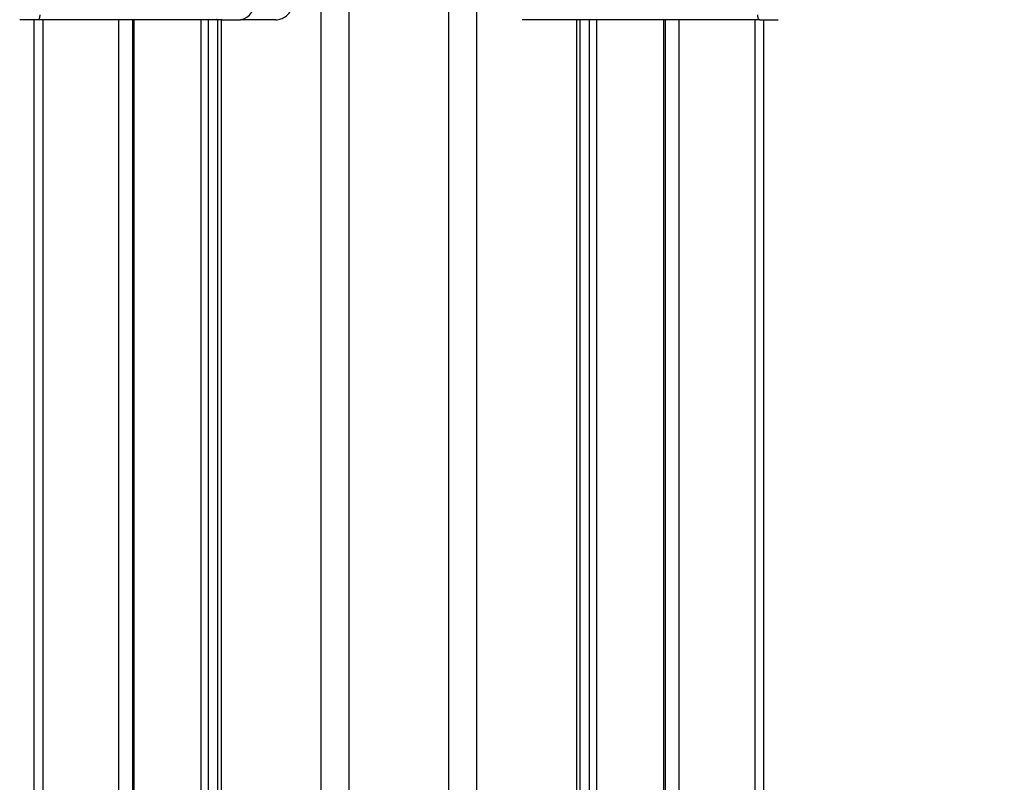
# Model space of a CAD drawing. Header units: millimetres. Extents: x 20 to 19631, y 28 to 16288.
# Tile 35 of 124: x 6016 to 6410, y 6105 to 6410. Entities that reach past the tile are written whole.
import ezdxf

# ---------------------------------------------------------------- set-up
doc = ezdxf.new("R2010")
doc.units = ezdxf.units.MM
doc.header["$LTSCALE"] = 2
doc.layers.add('COMPONENT_GEOMETRY', color=7, linetype='Continuous')
doc.styles.add('SLDTEXTSTYLE0', font='TXT', dxfattribs={"width": 0.75})
doc.dimstyles.new('SLDDIMSTYLE1', dxfattribs={"dimtxt": 100, "dimasz": 6.604, "dimexe": 0, "dimexo": 0.0625, "dimgap": 25, "dimtad": 0, "dimtih": 1, "dimtoh": 1, "dimdec": 1, "dimrnd": 1e-09, "dimzin": 12, "dimdsep": 46, "dimtxsty": 'SLDTEXTSTYLE0', "dimsah": 1, "dimcen": 0.09, "dimadec": 0, "dimazin": 3, "dimtfac": 1, "dimtdec": 1, "dimtofl": 0, "dimtmove": 0, "dimatfit": 3, "dimfxl": 1, "dimfrac": 2, "dimtolj": 1, "dimtzin": 12, "dimarcsym": 0})

# ---------------------------------------------------------------- blocks, each defined once
blk = doc.blocks.new('_D_4')
at = {"layer": 'COMPONENT_GEOMETRY', "color": 7}
for p, q in [((10221.03, 6612.47), (10221.03, 4529.82)), ((10020.96, 4509.51), (9990.49, 4509.51)), ((9990.49, 4509.51), (9990.49, 4350.76)), ((10421.1, 4509.51), (10451.57, 4509.51)), ((10451.57, 4509.51), (10451.57, 4350.76)), ((9990.49, 4350.76), (10020.96, 4350.76)), ((10451.57, 4350.76), (10421.1, 4350.76)), ((10221.03, 2118.49), (10221.03, 4201.14)), ((6365.47, 2118.49), (10227.38, 2118.49))]:
    blk.add_line(p, q, dxfattribs=at)
for points in [[(10221.03, 6612.47), (10220.01, 6605.86), (10222.04, 6605.86)], [(10221.03, 2118.49), (10222.04, 2125.1), (10220.01, 2125.1)]]:
    blk.add_solid(points, dxfattribs=at)
at = {"layer": 'COMPONENT_GEOMETRY', "color": 7, "char_height": 100, "attachment_point": 1, "style": 'SLDTEXTSTYLE0'}
for s, insert in [('7\'4.46"', (10020.96, 4479.66)), ('2247mm', (9948.25, 4330.05))]:
    blk.add_mtext(s, dxfattribs=dict(at, insert=insert))

msp = doc.modelspace()

# ---------------------------------------------------------------- linework, layer by layer
at = {"color": 8, "linetype": 'Continuous', "lineweight": 25}
for p, q in [((6136.88, 2191.49), (6136.88, 7939.49)), ((6147.96, 7939.49), (6147.96, 2191.49)), ((6187.91, 2191.49), (6187.91, 7939.49)), ((6198.99, 7939.49), (6198.99, 2191.49)), ((6025.39, 6410.02), (6025.39, 5905.15)), ((6055.87, 5908.63), (6055.87, 6410.02)), ((6061.88, 6410.02), (6061.88, 5911.82)), ((6088.83, 5907.27), (6088.83, 6410.02)), ((6091.62, 6410.02), (6091.62, 5904.34)), ((6096.78, 6410.02), (6096.78, 5896.62)), ((6239.08, 5896.68), (6239.08, 6410.02)), ((6244.25, 5904.38), (6244.25, 6410.02)), ((6247.04, 6410.02), (6247.04, 5907.33)), ((6273.98, 5911.81), (6273.98, 6410.02)), ((6280, 6410.02), (6280, 5908.62)), ((6310.48, 5905.15), (6310.48, 6410.02))]:
    msp.add_line(p, q, dxfattribs=at)
at = {"color": 7, "linetype": 'Continuous', "lineweight": 25}
for p, q in [((6023.58, 6410.02), (6016.2, 6410.02)), ((6022.04, 5905.35), (6022.04, 6410.02)), ((6030.6, 6410.02), (6023.58, 6410.02)), ((6095.42, 6410.02), (6030.6, 6410.02)), ((6061.3, 6410.02), (6061.3, 5911.6)), ((6095.4, 6410.02), (6095.4, 5899.18)), ((6097.2, 6410.02), (6095.42, 6410.02)), ((6097.2, 6410.02), (6104.58, 6410.02)), ((6118.6, 6410.02), (6104.58, 6410.02)), ((6231.28, 6410.02), (6217.27, 6410.02)), ((6238.66, 6410.02), (6231.28, 6410.02)), ((6240.44, 6410.02), (6238.66, 6410.02)), ((6305.26, 6410.02), (6240.44, 6410.02)), ((6240.47, 5899.09), (6240.47, 6410.02)), ((6274.57, 5911.58), (6274.57, 6410.02)), ((6312.29, 6410.02), (6305.26, 6410.02)), ((6312.29, 6410.02), (6319.67, 6410.02)), ((6313.83, 6410.02), (6313.83, 5905.35))]:
    msp.add_line(p, q, dxfattribs=at)
at = {"color": 7, "linetype": 'Continuous', "lineweight": 25, "flags": 128}
for points in [[(6023.58, 6410.02), (6023.73, 6410.06), (6023.88, 6410.17), (6024.01, 6410.36), (6024.13, 6410.61), (6024.23, 6410.91), (6024.3, 6411.26), (6024.34, 6411.63), (6024.36, 6412.02)], [(6312.29, 6410.02), (6312.14, 6410.06), (6311.99, 6410.17), (6311.86, 6410.36), (6311.74, 6410.61), (6311.64, 6410.91), (6311.57, 6411.26), (6311.52, 6411.63), (6311.51, 6412.02)]]:
    msp.add_lwpolyline(points, dxfattribs=at)
at = {"color": 8, "linetype": 'Continuous', "lineweight": 25, "flags": 128}
for points in [[(6095.42, 6410.02), (6095.18, 6410.06), (6094.99, 6410.15)], [(6240.44, 6410.02), (6240.69, 6410.06), (6240.88, 6410.15)]]:
    msp.add_lwpolyline(points, dxfattribs=at)
at = {"color": 7, "linetype": 'Continuous', "lineweight": 25}
msp.add_arc((6103.17, 6417.02), 7.14, 281.4218, 8.0495, dxfattribs=at)
msp.add_open_spline([(6118.61, 6410.04), (6118.65, 6410.03), (6119.36, 6409.95), (6120.76, 6410.31), (6122.58, 6411.2), (6124.09, 6412.62), (6125.19, 6414.43), (6125.81, 6416.3), (6125.81, 6417.53), (6125.81, 6418.02)], degree=3, knots=[0, 0, 0, 0, 0.010624, 0.183525, 0.354577, 0.525138, 0.69929, 0.87885, 1, 1, 1, 1], dxfattribs=at)

# ---------------------------------------------------------------- dimensions: what is measured, and where the dimension line sits
at = {"layer": 'COMPONENT_GEOMETRY', "color": 7}
dim = msp.add_linear_dim(base=(10221.03, 6612.47), p1=(6362.93, 2118.49), p2=(11463.96, 6612.47), angle=90, dimstyle='SLDDIMSTYLE1', dxfattribs=at)
dim.commit()
dim.dimension.update_dxf_attribs({"geometry": '_D_4', "text_midpoint": (10221.03, 4365.48), "dimtype": 160})

doc.saveas('drawing.dxf')
